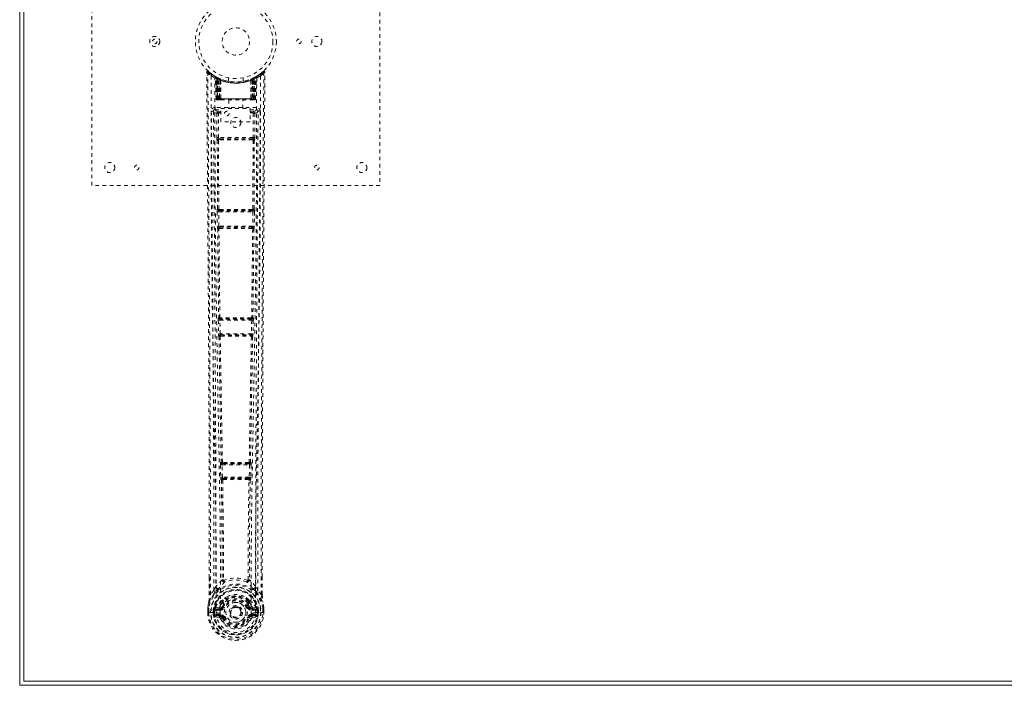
# Model space of a CAD drawing. Header units: inches. Extents: x 2.9 to 62.4, y 7.9 to 43.6.
# Tile 1 of 4: x 2.9 to 30.2, y 7.9 to 26.3. Entities that reach past the tile are written whole.
import ezdxf

# ---------------------------------------------------------------- set-up
doc = ezdxf.new("R2010")
doc.units = ezdxf.units.IN
doc.header["$MEASUREMENT"] = 0
doc.linetypes.add('SLD-Dashed', pattern=[0.075, 0.05, -0.025])
doc.linetypes.add('SLD-Solid', pattern=[0])

msp = doc.modelspace()

# ---------------------------------------------------------------- linework, layer by layer
at = {"color": 7, "linetype": 'SLD-Solid', "lineweight": 15}
for p, q in [((2.854, 7.865), (2.854, 43.615)), ((2.972, 43.497), (2.972, 7.983)), ((2.972, 7.983), (2.972, 43.497)), ((2.972, 7.983), (62.236, 7.983)), ((62.236, 7.983), (2.972, 7.983)), ((62.354, 7.865), (2.854, 7.865))]:
    msp.add_line(p, q, dxfattribs=at)
at = {"color": 7, "linetype": 'SLD-Dashed', "lineweight": 0}
for p, q in [((4.854, 21.74), (4.854, 29.74)), ((12.854, 29.74), (12.854, 21.74)), ((9.61, 24.904), (9.509, 24.823)), ((9.661, 24.882), (9.631, 24.882)), ((8.285, 24.767), (8.271, 24.775)), ((8.291, 24.762), (8.277, 24.77)), ((8.3, 24.742), (8.286, 24.75)), ((8.307, 24.144), (8.286, 24.75)), ((8.32, 24.144), (8.3, 24.742)), ((8.37, 24.722), (8.303, 24.756)), ((8.386, 24.696), (8.318, 24.731)), ((8.339, 24.144), (8.318, 24.731)), ((8.319, 24.734), (8.339, 24.14)), ((8.345, 24.701), (8.358, 24.727)), ((8.345, 24.701), (8.346, 24.144)), ((8.346, 24.144), (8.347, 24.7)), ((8.347, 24.7), (8.36, 24.726)), ((8.359, 24.695), (8.371, 24.721)), ((8.359, 24.144), (8.359, 24.695)), ((8.371, 24.721), (8.37, 24.722)), ((8.378, 24.144), (8.378, 24.686)), ((8.386, 24.696), (8.388, 24.695)), ((8.406, 24.144), (8.386, 24.696)), ((8.388, 24.695), (8.407, 24.144)), ((8.391, 24.712), (8.39, 24.712)), ((8.433, 24.666), (8.43, 24.668)), ((8.435, 24.144), (8.43, 24.668)), ((8.436, 24.693), (8.432, 24.694)), ((8.433, 24.666), (8.437, 24.144)), ((8.654, 24.729), (8.654, 24.632)), ((9.054, 24.632), (9.054, 24.729)), ((9.27, 24.144), (9.275, 24.666)), ((9.276, 24.694), (9.271, 24.693)), ((9.278, 24.668), (9.273, 24.144)), ((9.278, 24.668), (9.275, 24.666)), ((9.3, 24.144), (9.319, 24.695)), ((9.321, 24.696), (9.302, 24.144)), ((9.318, 24.712), (9.316, 24.712)), ((9.319, 24.695), (9.321, 24.696)), ((9.389, 24.731), (9.321, 24.696)), ((9.33, 24.686), (9.329, 24.144)), ((9.334, 24.72), (9.336, 24.721)), ((9.338, 24.722), (9.336, 24.721)), ((9.404, 24.756), (9.338, 24.722)), ((9.347, 24.726), (9.36, 24.7)), ((9.348, 24.144), (9.348, 24.695)), ((9.349, 24.727), (9.362, 24.701)), ((9.36, 24.7), (9.361, 24.144)), ((9.362, 24.144), (9.362, 24.701)), ((9.366, 24.14), (9.389, 24.734)), ((9.369, 24.144), (9.389, 24.731)), ((9.387, 24.144), (9.408, 24.742)), ((9.5, 24.816), (9.397, 24.753)), ((9.4, 24.144), (9.422, 24.75)), ((9.422, 24.75), (9.408, 24.742)), ((9.436, 24.775), (9.423, 24.767)), ((8.307, 24.144), (8.32, 24.144)), ((8.334, 24.116), (8.338, 24.115)), ((8.339, 24.144), (8.406, 24.144)), ((8.339, 24.115), (8.339, 24.115)), ((9.361, 24.144), (8.346, 24.144)), ((8.35, 24.115), (8.36, 24.115)), ((8.359, 24.144), (9.348, 24.144)), ((8.369, 24.115), (8.423, 24.115)), ((8.378, 24.144), (8.378, 24.144)), ((9.329, 24.144), (8.378, 24.144)), ((8.407, 24.144), (8.406, 24.144)), ((8.435, 24.144), (8.437, 24.144)), ((8.437, 24.144), (9.27, 24.144)), ((8.437, 24.115), (8.444, 24.115)), ((8.444, 24.115), (9.263, 24.115)), ((8.659, 24.115), (8.659, 23.882)), ((9.049, 23.882), (9.049, 24.115)), ((9.263, 24.115), (9.271, 24.115)), ((9.27, 24.144), (9.273, 24.144)), ((9.284, 24.115), (9.339, 24.115)), ((9.302, 24.144), (9.3, 24.144)), ((9.302, 24.144), (9.369, 24.144)), ((9.347, 24.117), (9.348, 24.144)), ((9.347, 24.115), (9.357, 24.115)), ((9.387, 24.144), (9.4, 24.144)), ((8.235, 23.808), (8.235, 23.798)), ((8.235, 23.798), (8.235, 23.797)), ((8.279, 23.906), (8.279, 23.846)), ((9.428, 23.906), (8.279, 23.906)), ((8.279, 23.846), (8.439, 23.846)), ((8.387, 23.758), (8.387, 23.788)), ((8.439, 23.788), (8.387, 23.788)), ((8.439, 23.51), (8.439, 23.882)), ((8.439, 23.882), (9.251, 23.882)), ((9.251, 23.882), (9.251, 23.51)), ((9.251, 23.846), (9.428, 23.846)), ((9.321, 23.788), (9.251, 23.788)), ((9.321, 23.758), (9.321, 23.788)), ((9.428, 23.846), (9.428, 23.906)), ((9.473, 23.798), (9.472, 23.808)), ((9.473, 23.797), (9.473, 23.798)), ((8.327, 23.743), (8.371, 23.744)), ((8.327, 23.743), (8.33, 23.069)), ((8.374, 23.07), (8.371, 23.744)), ((8.439, 23.758), (8.387, 23.758)), ((9.251, 23.51), (8.439, 23.51)), ((9.321, 23.758), (9.251, 23.758)), ((9.336, 23.744), (9.333, 23.07)), ((9.381, 23.743), (9.378, 23.069)), ((8.338, 22.995), (8.339, 22.994)), ((8.339, 22.994), (8.348, 21.089)), ((8.381, 21.088), (8.372, 22.993)), ((9.333, 23.07), (8.374, 23.07)), ((8.383, 23.039), (8.382, 23.04)), ((9.325, 23.04), (8.382, 23.04)), ((9.325, 23.04), (9.324, 23.039)), ((9.335, 22.993), (9.326, 21.088)), ((9.368, 22.994), (9.359, 21.089)), ((9.368, 22.994), (9.369, 22.995)), ((12.854, 21.74), (4.854, 21.74)), ((8.348, 21.089), (8.343, 21.087)), ((8.398, 21.074), (8.398, 21.074)), ((9.31, 21.074), (9.31, 21.074)), ((9.364, 21.087), (9.359, 21.089)), ((8.336, 21.012), (8.341, 20.613)), ((8.381, 21.012), (8.336, 21.012)), ((8.381, 21.012), (9.326, 21.012)), ((8.386, 20.614), (8.381, 21.012)), ((8.388, 21.042), (8.393, 21.045)), ((9.319, 21.042), (8.388, 21.042)), ((9.315, 21.045), (9.319, 21.042)), ((9.326, 21.012), (9.321, 20.614)), ((9.371, 21.012), (9.326, 21.012)), ((9.371, 21.012), (9.366, 20.613)), ((8.341, 20.613), (8.342, 20.585)), ((8.35, 20.538), (8.352, 20.537)), ((9.321, 20.614), (8.386, 20.614)), ((8.397, 20.583), (8.395, 20.584)), ((8.395, 20.584), (9.313, 20.584)), ((9.313, 20.584), (9.311, 20.583)), ((9.355, 20.537), (9.357, 20.538)), ((9.366, 20.613), (9.365, 20.585)), ((8.379, 18.08), (8.373, 18.077)), ((8.429, 18.065), (8.429, 18.065)), ((9.278, 18.065), (9.278, 18.065)), ((9.334, 18.077), (9.328, 18.08)), ((8.367, 18.003), (8.375, 17.621)), ((8.412, 18.004), (9.296, 18.004)), ((8.42, 17.622), (8.412, 18.004)), ((8.418, 18.033), (8.424, 18.036)), ((9.29, 18.033), (8.418, 18.033)), ((9.283, 18.036), (9.29, 18.033)), ((9.296, 18.004), (9.288, 17.622)), ((9.34, 18.003), (9.332, 17.621)), ((8.375, 17.621), (8.376, 17.594)), ((8.385, 17.547), (8.387, 17.545)), ((9.288, 17.622), (8.42, 17.622)), ((8.432, 17.591), (8.429, 17.592)), ((8.429, 17.592), (9.278, 17.592)), ((9.278, 17.592), (9.275, 17.591)), ((9.32, 17.545), (9.323, 17.547)), ((9.332, 17.621), (9.331, 17.594)), ((8.426, 13.983), (8.437, 13.641)), ((8.446, 14.062), (8.434, 14.058)), ((8.471, 13.984), (9.237, 13.984)), ((8.481, 13.642), (8.471, 13.984)), ((8.479, 14.014), (8.491, 14.018)), ((9.229, 14.014), (8.479, 14.014)), ((9.217, 14.018), (9.229, 14.014)), ((9.237, 13.984), (9.226, 13.642)), ((9.261, 14.062), (9.273, 14.058)), ((9.281, 13.983), (9.271, 13.641)), ((8.437, 13.641), (8.438, 13.613)), ((8.45, 13.566), (8.454, 13.564)), ((9.226, 13.642), (8.481, 13.642)), ((8.498, 13.611), (8.495, 13.612)), ((8.495, 13.612), (9.213, 13.612)), ((9.213, 13.612), (9.209, 13.611)), ((9.253, 13.564), (9.257, 13.566)), ((9.271, 13.641), (9.269, 13.613)), ((8.117, 10.384), (8.117, 10.85)), ((8.475, 10.789), (8.475, 10.789)), ((8.512, 10.792), (8.512, 10.791)), ((9.195, 10.791), (9.195, 10.792)), ((9.233, 10.789), (9.233, 10.789)), ((9.59, 10.384), (9.59, 10.875)), ((8.243, 10.5), (8.147, 10.385)), ((8.303, 10.612), (8.243, 10.5)), ((9.464, 10.5), (9.405, 10.612)), ((9.56, 10.385), (9.464, 10.5)), ((8.476, 10.194), (8.476, 10.165)), ((8.482, 10.22), (8.493, 10.238)), ((8.499, 10.19), (8.499, 10.16)), ((9.208, 10.16), (9.208, 10.19)), ((9.214, 10.238), (9.226, 10.22)), ((9.232, 10.194), (9.232, 10.165)), ((8.074, 9.886), (8.075, 10.003)), ((8.075, 10.003), (8.074, 9.885)), ((8.074, 9.886), (8.078, 9.886)), ((8.075, 10.007), (8.075, 10.003)), ((8.078, 9.886), (8.131, 9.886)), ((8.104, 10.003), (8.104, 9.886)), ((8.131, 9.886), (8.154, 9.886)), ((8.154, 9.886), (8.157, 9.886)), ((8.157, 9.886), (8.305, 9.886)), ((8.225, 9.886), (8.226, 9.958)), ((8.226, 9.96), (8.255, 9.958)), ((8.226, 9.958), (8.226, 9.96)), ((8.255, 9.958), (8.261, 9.978)), ((8.255, 9.957), (8.255, 9.886)), ((8.26, 9.886), (8.255, 9.886)), ((8.256, 9.958), (8.259, 9.984)), ((8.261, 9.963), (8.26, 9.886)), ((8.261, 9.978), (8.261, 9.963)), ((8.27, 10.004), (8.267, 10.001)), ((8.27, 10.004), (8.28, 10.015)), ((8.396, 10.036), (8.28, 10.015)), ((8.28, 10.015), (8.28, 10.015)), ((8.28, 10.015), (8.28, 10.015)), ((8.296, 9.982), (8.425, 10.007)), ((8.296, 9.982), (8.296, 9.952)), ((8.425, 9.982), (8.296, 9.982)), ((8.425, 9.952), (8.296, 9.952)), ((8.425, 10.007), (8.425, 9.982)), ((8.425, 9.952), (8.425, 9.982)), ((8.48, 10.048), (8.507, 10.037)), ((8.697, 9.891), (8.698, 9.906)), ((8.697, 9.882), (8.697, 9.891)), ((9.2, 10.037), (9.227, 10.048)), ((9.282, 10.007), (9.412, 9.982)), ((9.282, 10.007), (9.282, 9.982)), ((9.412, 9.982), (9.282, 9.982)), ((9.282, 9.952), (9.282, 9.982)), ((9.412, 9.952), (9.282, 9.952)), ((9.428, 10.015), (9.312, 10.036)), ((9.402, 9.886), (9.55, 9.886)), ((9.412, 9.952), (9.412, 9.982)), ((9.428, 10.015), (9.438, 10.004)), ((9.44, 10.001), (9.438, 10.004)), ((9.446, 9.978), (9.447, 9.963)), ((9.452, 9.958), (9.446, 9.978)), ((9.447, 9.963), (9.447, 9.886)), ((9.447, 9.886), (9.453, 9.886)), ((9.452, 9.958), (9.482, 9.96)), ((9.453, 9.886), (9.452, 9.957)), ((9.482, 9.96), (9.482, 9.959)), ((9.482, 9.959), (9.482, 9.886)), ((9.55, 9.886), (9.553, 9.886)), ((9.553, 9.886), (9.576, 9.886)), ((9.576, 9.886), (9.629, 9.886)), ((9.604, 9.886), (9.603, 10.003)), ((9.629, 9.886), (9.633, 9.886)), ((9.633, 10.003), (9.632, 10.007)), ((9.633, 9.886), (9.633, 10.003)), ((9.633, 9.885), (9.633, 10.003)), ((8.278, 9.764), (8.397, 9.74)), ((8.308, 9.83), (8.308, 9.8)), ((8.308, 9.83), (8.425, 9.83)), ((8.425, 9.78), (8.308, 9.8)), ((8.308, 9.8), (8.425, 9.8)), ((8.425, 9.83), (8.425, 9.8)), ((8.425, 9.78), (8.425, 9.8)), ((8.507, 9.745), (8.485, 9.736)), ((9.223, 9.736), (9.2, 9.745)), ((9.223, 9.736), (9.277, 9.713)), ((9.282, 9.83), (9.282, 9.8)), ((9.282, 9.83), (9.399, 9.83)), ((9.399, 9.8), (9.282, 9.78)), ((9.282, 9.78), (9.282, 9.8)), ((9.282, 9.8), (9.399, 9.8)), ((9.31, 9.74), (9.429, 9.764)), ((9.399, 9.8), (9.399, 9.83))]:
    msp.add_line(p, q, dxfattribs=at)
at = {"color": 7, "linetype": 'SLD-Dashed', "lineweight": 0, "flags": 128}
for points in [[(8.095, 24.902), (8.088, 24.906), (8.08, 24.908), (8.072, 24.909), (8.064, 24.907), (8.057, 24.904), (8.052, 24.898), (8.048, 24.892), (8.047, 24.884)], [(8.117, 10.85), (8.117, 14.008), (8.098, 17.632), (8.073, 21.257), (8.047, 24.882)], [(8.047, 24.882), (8.047, 24.881), (8.049, 24.882), (8.055, 24.882), (8.065, 24.882), (8.071, 24.882), (8.077, 24.882)], [(8.147, 10.385), (8.149, 11.235), (8.15, 12.124), (8.149, 13.053), (8.146, 14.019), (8.143, 14.81), (8.141, 15.44), (8.137, 16.114), (8.133, 16.831), (8.132, 17.028), (8.13, 17.227), (8.129, 17.43), (8.128, 17.634), (8.127, 17.752), (8.125, 18.001), (8.124, 18.273), (8.121, 18.707), (8.117, 19.189), (8.114, 19.719), (8.11, 20.296), (8.107, 20.684), (8.104, 21.09), (8.101, 21.537), (8.097, 21.98), (8.094, 22.396), (8.091, 22.886), (8.088, 23.331), (8.085, 23.731), (8.082, 24.087), (8.08, 24.397), (8.078, 24.662), (8.077, 24.882)], [(9.56, 10.385), (9.558, 11.079), (9.557, 11.807), (9.558, 12.568), (9.559, 13.363), (9.561, 14.147), (9.564, 14.816), (9.567, 15.449), (9.57, 16.123), (9.574, 16.837), (9.576, 17.032), (9.577, 17.23), (9.578, 17.431), (9.579, 17.634), (9.58, 17.75), (9.582, 17.995), (9.584, 18.265), (9.587, 18.696), (9.59, 19.177), (9.594, 19.708), (9.598, 20.288), (9.601, 20.678), (9.603, 21.088), (9.606, 21.494), (9.609, 21.876), (9.612, 22.243), (9.616, 22.863), (9.62, 23.437), (9.624, 23.965), (9.628, 24.447), (9.631, 24.882)], [(9.59, 10.875), (9.591, 14.008), (9.609, 17.632), (9.635, 21.257), (9.661, 24.882)], [(8.166, 24.788), (8.167, 22.693), (8.178, 20.598), (8.2, 18.505), (8.233, 16.415), (8.256, 15.103), (8.28, 13.794), (8.3, 12.487), (8.31, 11.184), (8.306, 9.886)], [(8.423, 9.862), (8.428, 11.335), (8.414, 12.814), (8.388, 14.297), (8.359, 15.784), (8.332, 17.272), (8.304, 19.135), (8.285, 21), (8.275, 22.866), (8.274, 24.732)], [(8.308, 24.753), (8.301, 24.754), (8.296, 24.75), (8.291, 24.745)], [(8.357, 24.725), (8.35, 24.731), (8.342, 24.735)], [(8.432, 24.694), (8.433, 24.693), (8.434, 24.692), (8.434, 24.689), (8.434, 24.686), (8.433, 24.682), (8.432, 24.677), (8.431, 24.673), (8.43, 24.668)], [(9.092, 24.639), (9.07, 24.633), (9.068, 24.633)], [(9.276, 24.694), (9.275, 24.694), (9.274, 24.692), (9.274, 24.689), (9.274, 24.686), (9.274, 24.682), (9.275, 24.677), (9.276, 24.673), (9.278, 24.668)], [(9.433, 24.732), (9.432, 22.866), (9.422, 21), (9.404, 19.135), (9.376, 17.272), (9.348, 15.784), (9.319, 14.297), (9.294, 12.814), (9.279, 11.335), (9.284, 9.862)], [(9.366, 24.735), (9.357, 24.731), (9.35, 24.725)], [(9.542, 24.788), (9.54, 22.693), (9.529, 20.598), (9.507, 18.505), (9.475, 16.415), (9.451, 15.103), (9.427, 13.794), (9.408, 12.487), (9.397, 11.184), (9.402, 9.886)], [(8.346, 24.144), (8.331, 24.144), (8.318, 24.144), (8.31, 24.144), (8.307, 24.144)], [(8.32, 24.144), (8.324, 24.144), (8.332, 24.144), (8.345, 24.144), (8.359, 24.144)], [(8.378, 24.144), (8.37, 24.144), (8.362, 24.144), (8.355, 24.144), (8.349, 24.144), (8.344, 24.144), (8.341, 24.144), (8.339, 24.144), (8.339, 24.144)], [(8.407, 24.144), (8.41, 24.144), (8.416, 24.144), (8.424, 24.144), (8.435, 24.144)], [(8.444, 24.115), (8.442, 24.116), (8.44, 24.117), (8.439, 24.12), (8.437, 24.123), (8.436, 24.128), (8.435, 24.133), (8.435, 24.138), (8.435, 24.144)], [(9.273, 24.144), (9.272, 24.138), (9.272, 24.133), (9.271, 24.128), (9.27, 24.123), (9.268, 24.12), (9.267, 24.117), (9.265, 24.116), (9.263, 24.115)], [(9.273, 24.144), (9.283, 24.144), (9.291, 24.144), (9.297, 24.144), (9.3, 24.144)], [(9.369, 24.144), (9.368, 24.144), (9.366, 24.144), (9.363, 24.144), (9.358, 24.144), (9.352, 24.144), (9.345, 24.144), (9.337, 24.144), (9.329, 24.144)], [(9.348, 24.144), (9.362, 24.144), (9.375, 24.144), (9.383, 24.144), (9.387, 24.144)], [(9.4, 24.144), (9.398, 24.144), (9.389, 24.144), (9.376, 24.144), (9.361, 24.144)], [(9.367, 24.136), (9.368, 24.138), (9.369, 24.144)], [(8.174, 23.8), (8.179, 23.172), (8.183, 22.51), (8.185, 22.241), (8.187, 22.034), (8.188, 21.842), (8.19, 21.62), (8.192, 21.361), (8.194, 21.07), (8.196, 20.747), (8.199, 20.397), (8.201, 20.072), (8.203, 19.772), (8.205, 19.498), (8.21, 18.927), (8.214, 18.271), (8.219, 17.614), (8.223, 16.995), (8.227, 16.315), (8.234, 15.164), (8.239, 13.999), (8.243, 12.818), (8.244, 11.656), (8.243, 10.5)], [(8.234, 23.8), (8.257, 23.772), (8.327, 23.743)], [(8.234, 23.8), (8.258, 20.503), (8.281, 17.205), (8.299, 13.908), (8.303, 10.612)], [(8.371, 23.789), (8.302, 23.817), (8.279, 23.846)], [(8.371, 23.789), (8.36, 23.787), (8.351, 23.782), (8.345, 23.776), (8.343, 23.768), (8.345, 23.759), (8.351, 23.752), (8.36, 23.747), (8.371, 23.744)], [(9.428, 23.846), (9.405, 23.817), (9.336, 23.789)], [(9.336, 23.744), (9.347, 23.747), (9.356, 23.752), (9.362, 23.759), (9.364, 23.768), (9.362, 23.776), (9.356, 23.782), (9.347, 23.787), (9.336, 23.789)], [(9.381, 23.743), (9.45, 23.772), (9.471, 23.797)], [(9.405, 10.612), (9.408, 13.908), (9.426, 17.205), (9.449, 20.503), (9.473, 23.8)], [(9.464, 10.5), (9.463, 11.728), (9.465, 12.959), (9.469, 14.203), (9.475, 15.463), (9.482, 16.677), (9.49, 17.891), (9.492, 18.064), (9.493, 18.241), (9.494, 18.424), (9.495, 18.611), (9.497, 18.803), (9.498, 18.929), (9.499, 19.144), (9.501, 19.386), (9.503, 19.656), (9.505, 19.975), (9.508, 20.326), (9.511, 20.708), (9.513, 21.066), (9.516, 21.384), (9.518, 21.647), (9.519, 21.876), (9.521, 22.071), (9.521, 22.161), (9.522, 22.295), (9.523, 22.428), (9.524, 22.56), (9.525, 22.691), (9.529, 23.258), (9.533, 23.8)], [(9.381, 23.743), (9.379, 23.743), (9.376, 23.743), (9.371, 23.743), (9.366, 23.743), (9.359, 23.743), (9.352, 23.743), (9.344, 23.744), (9.336, 23.744)], [(8.374, 23.07), (8.366, 23.07), (8.358, 23.07), (8.351, 23.07), (8.344, 23.07), (8.339, 23.069), (8.334, 23.069), (8.331, 23.069), (8.33, 23.069)], [(8.383, 23.039), (8.373, 23.038), (8.365, 23.034), (8.358, 23.028), (8.355, 23.021), (8.354, 23.013), (8.358, 23.005), (8.364, 22.998), (8.372, 22.993)], [(9.318, 23.008), (9.088, 23.008), (8.854, 23.008), (8.62, 23.008), (8.39, 23.008)], [(9.31, 23.039), (9.199, 23.039), (9.086, 23.039), (8.973, 23.039), (8.86, 23.039), (8.733, 23.039), (8.606, 23.039), (8.497, 23.039), (8.397, 23.039)], [(9.335, 22.993), (9.344, 22.998), (9.35, 23.005), (9.353, 23.013), (9.353, 23.021), (9.349, 23.028), (9.343, 23.034), (9.334, 23.038), (9.324, 23.039)], [(9.378, 23.069), (9.376, 23.069), (9.373, 23.069), (9.368, 23.069), (9.363, 23.07), (9.356, 23.07), (9.349, 23.07), (9.341, 23.07), (9.333, 23.07)], [(8.381, 21.088), (8.373, 21.083), (8.367, 21.076), (8.364, 21.069), (8.365, 21.062), (8.368, 21.055), (8.374, 21.049), (8.383, 21.046), (8.393, 21.045)], [(9.315, 21.045), (9.324, 21.046), (9.333, 21.049), (9.339, 21.055), (9.343, 21.062), (9.343, 21.069), (9.34, 21.076), (9.334, 21.083), (9.326, 21.088)], [(8.386, 20.614), (8.37, 20.613), (8.356, 20.613), (8.346, 20.613), (8.341, 20.613)], [(8.352, 20.537), (8.364, 19.308), (8.379, 18.08)], [(8.397, 20.583), (8.387, 20.581), (8.378, 20.577), (8.371, 20.571), (8.367, 20.564), (8.367, 20.556), (8.37, 20.548), (8.377, 20.541), (8.385, 20.536)], [(8.413, 18.078), (8.397, 19.307), (8.385, 20.536)], [(9.322, 20.536), (9.31, 19.307), (9.294, 18.078)], [(9.322, 20.536), (9.331, 20.541), (9.337, 20.548), (9.34, 20.556), (9.34, 20.564), (9.336, 20.571), (9.33, 20.577), (9.321, 20.581), (9.311, 20.583)], [(9.366, 20.613), (9.365, 20.613), (9.361, 20.613), (9.357, 20.613), (9.351, 20.613), (9.345, 20.613), (9.337, 20.613), (9.33, 20.613), (9.321, 20.614)], [(9.355, 20.537), (9.343, 19.308), (9.328, 18.08)], [(8.413, 18.078), (8.405, 18.074), (8.399, 18.067), (8.396, 18.06), (8.397, 18.053), (8.4, 18.046), (8.406, 18.041), (8.414, 18.038), (8.424, 18.036)], [(9.283, 18.036), (9.293, 18.038), (9.301, 18.041), (9.307, 18.046), (9.311, 18.053), (9.311, 18.06), (9.308, 18.067), (9.302, 18.074), (9.294, 18.078)], [(8.412, 18.004), (8.403, 18.003), (8.395, 18.003), (8.388, 18.003), (8.381, 18.003), (8.376, 18.003), (8.371, 18.003), (8.368, 18.003), (8.367, 18.003)], [(9.34, 18.003), (9.339, 18.003), (9.336, 18.003), (9.331, 18.003), (9.326, 18.003), (9.319, 18.003), (9.312, 18.003), (9.304, 18.003), (9.296, 18.004)], [(8.42, 17.622), (8.404, 17.622), (8.39, 17.622), (8.379, 17.622), (8.375, 17.621)], [(8.387, 17.545), (8.416, 15.802), (8.446, 14.062)], [(8.432, 17.591), (8.421, 17.59), (8.412, 17.586), (8.406, 17.58), (8.402, 17.572), (8.402, 17.564), (8.406, 17.556), (8.412, 17.549), (8.421, 17.543)], [(8.42, 17.622), (8.421, 17.611), (8.423, 17.602), (8.426, 17.595), (8.429, 17.593), (8.429, 17.592)], [(8.481, 14.058), (8.451, 15.799), (8.421, 17.543)], [(9.286, 17.543), (9.257, 15.799), (9.226, 14.058)], [(9.32, 17.545), (9.291, 15.802), (9.261, 14.062)], [(9.286, 17.543), (9.295, 17.549), (9.302, 17.556), (9.305, 17.564), (9.305, 17.572), (9.302, 17.58), (9.295, 17.586), (9.286, 17.59), (9.275, 17.591)], [(9.332, 17.621), (9.331, 17.621), (9.328, 17.622), (9.323, 17.622), (9.318, 17.622), (9.311, 17.622), (9.304, 17.622), (9.296, 17.622), (9.288, 17.622)], [(8.471, 13.984), (8.463, 13.984), (8.455, 13.984), (8.448, 13.983), (8.441, 13.983), (8.436, 13.983), (8.431, 13.983), (8.428, 13.983), (8.426, 13.983)], [(8.481, 14.058), (8.473, 14.054), (8.468, 14.048), (8.465, 14.041), (8.465, 14.034), (8.468, 14.028), (8.473, 14.023), (8.481, 14.019), (8.491, 14.018)], [(8.479, 14.014), (8.475, 14.011), (8.472, 14.005), (8.471, 14), (8.471, 13.995), (8.471, 13.99), (8.471, 13.984)], [(9.217, 14.018), (9.226, 14.019), (9.234, 14.023), (9.24, 14.028), (9.243, 14.034), (9.243, 14.041), (9.24, 14.048), (9.234, 14.054), (9.226, 14.058)], [(9.237, 13.984), (9.237, 13.99), (9.237, 13.995), (9.236, 14), (9.235, 14.005), (9.232, 14.011), (9.229, 14.014)], [(9.281, 13.983), (9.279, 13.983), (9.276, 13.983), (9.272, 13.983), (9.266, 13.983), (9.26, 13.983), (9.252, 13.984), (9.245, 13.984), (9.237, 13.984)], [(8.481, 13.642), (8.473, 13.642), (8.466, 13.641), (8.458, 13.641), (8.452, 13.641), (8.446, 13.641), (8.442, 13.641), (8.439, 13.641), (8.437, 13.641)], [(8.454, 13.564), (8.471, 12.179), (8.477, 10.797)], [(8.498, 13.611), (8.488, 13.609), (8.479, 13.605), (8.472, 13.598), (8.469, 13.59), (8.469, 13.582), (8.473, 13.573), (8.48, 13.566), (8.489, 13.56)], [(8.481, 13.642), (8.482, 13.636), (8.483, 13.63), (8.486, 13.621), (8.49, 13.615), (8.494, 13.612), (8.494, 13.612), (8.495, 13.612)], [(8.489, 13.56), (8.507, 12.174), (8.512, 10.792)], [(9.195, 10.792), (9.2, 12.174), (9.218, 13.56)], [(9.218, 13.56), (9.227, 13.566), (9.234, 13.573), (9.238, 13.582), (9.238, 13.59), (9.235, 13.598), (9.228, 13.605), (9.219, 13.609), (9.209, 13.611)], [(9.213, 13.612), (9.213, 13.612), (9.213, 13.612), (9.213, 13.612), (9.215, 13.613), (9.217, 13.615), (9.221, 13.621), (9.224, 13.63), (9.225, 13.636), (9.226, 13.642)], [(9.271, 13.641), (9.269, 13.641), (9.265, 13.641), (9.261, 13.641), (9.255, 13.641), (9.249, 13.641), (9.242, 13.641), (9.234, 13.642), (9.226, 13.642)], [(9.253, 13.564), (9.236, 12.179), (9.23, 10.797)], [(8.12, 10.85), (8.12, 10.667), (8.119, 10.384)], [(8.475, 10.789), (8.383, 10.706), (8.303, 10.612)], [(8.475, 10.789), (8.477, 10.778), (8.481, 10.769), (8.488, 10.763), (8.495, 10.76), (8.503, 10.761), (8.511, 10.765), (8.518, 10.772), (8.522, 10.781)], [(8.512, 10.791), (8.513, 10.79), (8.513, 10.788), (8.516, 10.785), (8.522, 10.781)], [(9.185, 10.781), (9.192, 10.785), (9.194, 10.788), (9.195, 10.79), (9.195, 10.791)], [(9.185, 10.781), (9.19, 10.772), (9.196, 10.765), (9.204, 10.761), (9.212, 10.76), (9.22, 10.763), (9.226, 10.769), (9.231, 10.778), (9.233, 10.789)], [(9.405, 10.612), (9.325, 10.706), (9.233, 10.789)], [(9.588, 10.384), (9.587, 10.665), (9.587, 10.876)], [(8.286, 10.46), (8.185, 10.336), (8.105, 10.181)], [(8.396, 10.563), (8.39, 10.556), (8.381, 10.548)], [(9.326, 10.548), (9.317, 10.556), (9.312, 10.563)], [(9.422, 10.46), (9.522, 10.337), (9.602, 10.181)], [(8.105, 10.181), (8.088, 10.104), (8.075, 10.007)], [(8.075, 10.003), (8.088, 10.097), (8.103, 10.171)], [(8.105, 10.181), (8.103, 10.176), (8.103, 10.171)], [(8.147, 10.385), (8.14, 10.385), (8.134, 10.385), (8.128, 10.385), (8.124, 10.385), (8.121, 10.385), (8.118, 10.384), (8.117, 10.384), (8.117, 10.384)], [(8.476, 10.165), (8.448, 10.118), (8.423, 10.059)], [(8.528, 10.147), (8.503, 10.103), (8.48, 10.048)], [(8.622, 10.329), (8.57, 10.301), (8.493, 10.238)], [(9.214, 10.238), (9.138, 10.301), (9.085, 10.329)], [(9.232, 10.165), (9.259, 10.118), (9.284, 10.059)], [(9.59, 10.384), (9.59, 10.384), (9.589, 10.384), (9.587, 10.385), (9.583, 10.385), (9.579, 10.385), (9.573, 10.385), (9.567, 10.385), (9.56, 10.385)], [(9.604, 10.171), (9.604, 10.176), (9.602, 10.181)], [(9.632, 10.007), (9.621, 10.094), (9.602, 10.181)], [(9.633, 10.003), (9.62, 10.097), (9.604, 10.171)], [(8.075, 10.003), (8.074, 10.003), (8.076, 10.003), (8.078, 10.003), (8.082, 10.003), (8.086, 10.003), (8.092, 10.003), (8.098, 10.003), (8.104, 10.003)], [(8.104, 9.886), (8.097, 9.886), (8.091, 9.886), (8.086, 9.886), (8.081, 9.886), (8.077, 9.886), (8.075, 9.886), (8.074, 9.886), (8.074, 9.886)], [(8.075, 10.007), (8.076, 10.007), (8.078, 10.007), (8.081, 10.006), (8.084, 10.006), (8.089, 10.005), (8.094, 10.004), (8.099, 10.004), (8.104, 10.003)], [(8.255, 9.886), (8.251, 9.886), (8.245, 9.886), (8.236, 9.886), (8.225, 9.886)], [(8.255, 9.958), (8.255, 9.958), (8.255, 9.958)], [(8.296, 9.952), (8.277, 9.955), (8.261, 9.963)], [(8.423, 10.059), (8.409, 10.042), (8.396, 10.036)], [(9.284, 9.862), (9.278, 9.783), (9.255, 9.707), (9.215, 9.636), (9.161, 9.575), (9.094, 9.525), (9.019, 9.489), (8.938, 9.467), (8.854, 9.459), (8.769, 9.467), (8.688, 9.489), (8.613, 9.525), (8.547, 9.575), (8.492, 9.636), (8.452, 9.707), (8.429, 9.783), (8.423, 9.862)], [(8.535, 10.025), (8.529, 10.027), (8.524, 10.029), (8.52, 10.031), (8.515, 10.033), (8.512, 10.034), (8.509, 10.036), (8.508, 10.036), (8.507, 10.037)], [(9.173, 10.025), (9.178, 10.027), (9.183, 10.029), (9.188, 10.031), (9.192, 10.033), (9.195, 10.034), (9.198, 10.036), (9.2, 10.036), (9.2, 10.037)], [(9.284, 10.059), (9.298, 10.042), (9.312, 10.036)], [(9.447, 9.963), (9.43, 9.955), (9.412, 9.952)], [(9.452, 9.958), (9.452, 9.958), (9.452, 9.958)], [(9.632, 10.007), (9.631, 10.007), (9.629, 10.007), (9.627, 10.006), (9.623, 10.006), (9.619, 10.005), (9.614, 10.004), (9.608, 10.004), (9.603, 10.003)], [(9.603, 10.003), (9.609, 10.003), (9.615, 10.003), (9.621, 10.003), (9.626, 10.003), (9.629, 10.003), (9.632, 10.003), (9.633, 10.003), (9.633, 10.003)], [(9.633, 9.886), (9.634, 9.886), (9.632, 9.886), (9.63, 9.886), (9.626, 9.886), (9.622, 9.886), (9.616, 9.886), (9.61, 9.886), (9.604, 9.886)], [(8.265, 9.812), (8.285, 9.825), (8.308, 9.83)], [(8.535, 9.757), (8.529, 9.755), (8.524, 9.753), (8.52, 9.751), (8.515, 9.749), (8.512, 9.748), (8.509, 9.746), (8.508, 9.746), (8.507, 9.745)], [(9.173, 9.757), (9.178, 9.755), (9.183, 9.753), (9.188, 9.751), (9.192, 9.749), (9.195, 9.748), (9.198, 9.746), (9.2, 9.746), (9.2, 9.745)], [(9.399, 9.83), (9.422, 9.825), (9.442, 9.812)]]:
    msp.add_lwpolyline(points, dxfattribs=at)
at = {"color": 7, "linetype": 'SLD-Dashed', "lineweight": 0}
for centre, radius in [((8.854, 25.74), 1.125), ((8.854, 25.74), 1.03), ((8.854, 25.74), 0.38), ((6.604, 25.74), 0.141), ((6.604, 25.74), 0.0625), ((10.604, 25.74), 0.0625), ((11.104, 25.74), 0.14), ((8.604, 23.74), 0.0625), ((8.854, 23.49), 0.14), ((5.354, 22.24), 0.14), ((6.104, 22.24), 0.0625), ((11.104, 22.24), 0.0625), ((12.354, 22.24), 0.14), ((8.854, 9.891), 0.7), ((8.854, 9.891), 0.69), ((8.854, 9.891), 0.623), ((8.854, 9.891), 0.32), ((8.854, 9.891), 0.275), ((8.854, 9.891), 0.188), ((8.854, 9.891), 0.156), ((8.854, 9.891), 0.142), ((8.854, 9.891), 0.14), ((8.854, 9.891), 0.138)]:
    msp.add_circle(centre, radius, dxfattribs=at)
for centre, radius, start, end in [((8.077, 24.882), 0.03, 47.8372, 180.4025), ((8.843, 25.767), 1.191, 228.0523, 235.3487), ((6.909, 25.961), 1.59, 317.2671, 318.3475), ((8.854, 25.74), 1.157, 227.8259, 312.172), ((8.844, 25.728), 1.113, 227.9415, 235.3802), ((8.863, 25.728), 1.112, 304.6187, 312.0557), ((8.863, 25.769), 1.193, 304.6575, 311.9407), ((9.631, 24.882), 0.03, 359.5975, 132.1628), ((9.522, 24.804), 0.134, 35.7764, 48.609), ((8.196, 24.788), 0.03, 55.9246, 179.6927), ((8.838, 25.971), 1.36, 240.3924, 245.5387), ((8.854, 25.74), 1.128, 235.3392, 240.4664), ((8.256, 24.749), 0.03, 1.9837, 58.8989), ((8.315, 24.72), 0.043, 114.1882, 162.9886), ((8.854, 25.772), 1.19, 240.8754, 299.1246), ((8.624, 25.341), 0.667, 239.3371, 241.6794), ((8.27, 24.741), 0.0299, 1.9062, 59.6806), ((8.805, 25.655), 1.03, 239.65, 242.7024), ((8.847, 25.379), 0.843, 228.2414, 233.4697), ((8.854, 25.74), 1.127, 240.4663, 299.5337), ((8.828, 25.351), 0.807, 229.0513, 234.4344), ((8.288, 24.73), 0.0299, 1.7999, 60.736), ((8.853, 25.738), 1.126, 240.7634, 245.6963), ((8.295, 24.734), 0.0234, 351.7216, 54.9014), ((8.839, 25.36), 0.817, 230.3558, 235.5776), ((8.854, 25.739), 1.155, 244.0068, 295.9932), ((8.854, 25.739), 1.155, 244.6488, 295.3509), ((8.357, 24.695), 0.0297, 1.4812, 64.466), ((8.358, 24.694), 0.0297, 1.4752, 64.5401), ((8.462, 24.659), 0.0883, 143.2287, 162.0665), ((8.854, 25.739), 1.156, 245.6757, 294.3248), ((8.815, 25.299), 0.74, 234.7581, 238.623), ((8.403, 24.684), 0.0345, 328.9475, 15.1505), ((8.854, 25.703), 1.12, 247.9155, 292.0846), ((9.304, 24.684), 0.0345, 164.8561, 211.046), ((8.892, 25.3), 0.74, 301.3943, 305.2405), ((9.236, 24.654), 0.0994, 18.8602, 35.5684), ((8.853, 25.741), 1.129, 294.3102, 299.2301), ((9.349, 24.694), 0.0297, 115.4599, 178.5248), ((9.351, 24.695), 0.0297, 115.5343, 178.522), ((8.868, 25.359), 0.816, 304.4219, 309.645), ((9.299, 24.683), 0.0503, 13.5569, 46.9757), ((8.88, 25.349), 0.805, 305.5567, 310.9564), ((8.859, 25.379), 0.844, 306.5334, 311.7555), ((9.419, 24.73), 0.0299, 119.264, 178.2001), ((9.417, 24.732), 0.0278, 118.0294, 181.5807), ((8.853, 25.742), 1.13, 298.6696, 300.3023), ((9.438, 24.741), 0.0299, 120.3194, 178.0938), ((8.854, 25.74), 1.128, 299.5339, 304.6605), ((9.392, 24.72), 0.043, 17.0219, 65.8025), ((9.436, 24.754), 0.0187, 140.8735, 203.0698), ((9.451, 24.749), 0.03, 121.1011, 178.0163), ((8.87, 25.971), 1.361, 294.4614, 299.607), ((9.512, 24.788), 0.03, 0.321, 124.0493), ((8.337, 24.145), 0.03, 181.9934, 269.996), ((8.338, 24.145), 0.0305, 182.3452, 249.595), ((8.35, 24.145), 0.03, 181.9838, 246.4957), ((8.351, 24.146), 0.0314, 237.5206, 270.7091), ((8.369, 24.145), 0.03, 181.9319, 269.9363), ((8.383, 24.163), 0.0478, 202.9967, 265.2688), ((8.381, 23.927), 0.193, 100.374, 102.7162), ((8.373, 24.04), 0.0775, 99.4501, 105.0476), ((8.963, 24.137), 0.604, 179.3822, 181.9529), ((10.052, 24.14), 1.674, 179.8714, 180.8623), ((8.435, 24.145), 0.0299, 181.7968, 269.8125), ((8.437, 24.145), 0.0299, 181.7968, 269.8125), ((8.472, 24.137), 0.0354, 169.2761, 219.2328), ((9.235, 24.137), 0.0354, 320.7672, 10.7239), ((9.27, 24.145), 0.0299, 270.1875, 358.2032), ((9.272, 24.145), 0.0299, 270.1875, 358.2055), ((8.85, 24.137), 0.48, 357.3699, 0.8285), ((9.333, 24.154), 0.0394, 264.2339, 324.8095), ((9.339, 24.145), 0.03, 270.0637, 358.0681), ((9.334, 24.034), 0.0832, 75.4862, 80.9153), ((9.356, 24.147), 0.0317, 269.3221, 299.9578), ((9.318, 24.213), 0.105, 294.0069, 319.1318), ((9.357, 24.145), 0.03, 293.8915, 358.0159), ((9.37, 24.145), 0.03, 270.004, 358.0066), ((8.279, 23.801), 0.105, 90.0118, 180.4135), ((8.224, 18.889), 4.911, 89.8783, 90.5783), ((8.278, 23.803), 0.0425, 88.241, 173.9186), ((8.372, 23.743), 0.0451, 90.4271, 180.0613), ((8.385, 23.962), 0.174, 265.5855, 270.6358), ((9.323, 23.942), 0.154, 269.0377, 274.741), ((9.336, 23.743), 0.0451, 359.8939, 89.5738), ((9.428, 23.801), 0.105, 359.5862, 89.9885), ((9.429, 23.803), 0.0425, 6.0824, 91.758), ((9.483, 18.888), 4.913, 89.4218, 90.1216), ((8.388, 23.742), 0.0164, 93.5298, 173.2571), ((9.319, 23.741), 0.0168, 7.7577, 85.4554), ((8.518, 23.053), 0.189, 175.002, 198.0096), ((8.383, 22.995), 0.0451, 91.359, 180.0697), ((8.384, 22.994), 0.0451, 91.3622, 180.069), ((8.366, 23.361), 0.368, 265.8043, 270.9176), ((8.392, 22.987), 0.0214, 97.2247, 161.991), ((8.415, 23.064), 0.0412, 172.7477, 216.8027), ((8.394, 23.111), 0.0722, 261.2552, 271.9807), ((8.43, 23.015), 0.0405, 143.8451, 189.7673), ((9.313, 23.104), 0.0658, 267.4865, 279.2668), ((9.278, 23.015), 0.0404, 350.2233, 36.1757), ((9.316, 22.988), 0.0202, 15.8516, 84.9875), ((9.323, 22.994), 0.0451, 359.929, 88.6398), ((9.296, 23.063), 0.037, 320.5794, 9.8702), ((9.324, 22.995), 0.0451, 359.9302, 88.6411), ((9.341, 23.371), 0.378, 269.1512, 274.1274), ((9.19, 23.053), 0.189, 341.9917, 4.9967), ((8.535, 21.032), 0.2, 163.9421, 185.6718), ((8.388, 21.087), 0.0451, 180.8809, 269.4913), ((8.374, 21.347), 0.26, 264.1353, 271.4321), ((8.393, 21.09), 0.0451, 180.8839, 269.4725), ((8.399, 21.094), 0.0194, 197.4363, 264.4673), ((8.435, 21.069), 0.0382, 171.7107, 217.5717), ((8.854, -13.911), 34.988, 89.2532, 90.7468), ((9.272, 21.069), 0.0382, 322.4283, 8.2893), ((9.307, 21.094), 0.0201, 276.8472, 341.2492), ((9.314, 21.09), 0.0451, 270.5274, 359.1161), ((9.319, 21.087), 0.0451, 270.5087, 359.1191), ((9.333, 21.347), 0.26, 268.5695, 275.8613), ((9.172, 21.032), 0.199, 354.3275, 16.0586), ((8.417, 21.02), 0.0366, 142.4407, 192.0364), ((8.403, 20.983), 0.0625, 88.4801, 99.9289), ((8.854, -12.369), 33.417, 89.2309, 90.7691), ((9.304, 20.98), 0.0658, 80.3589, 91.2322), ((9.29, 21.02), 0.0366, 347.9621, 37.5608), ((8.453, 20.579), 0.111, 176.9561, 201.7354), ((8.395, 20.539), 0.0451, 90.5263, 180.4798), ((8.397, 20.537), 0.0451, 90.5349, 180.484), ((8.378, 20.764), 0.228, 263.4296, 271.7531), ((8.405, 20.529), 0.0213, 96.6844, 162.274), ((8.424, 20.608), 0.0382, 171.9702, 220.1932), ((8.409, 20.654), 0.0727, 260.4443, 271.2297), ((8.444, 20.557), 0.0421, 144.1796, 189.0988), ((8.854, 54.763), 34.215, 269.2453, 270.7548), ((8.854, 54.156), 33.577, 269.2436, 270.7564), ((9.299, 20.651), 0.069, 268.4821, 279.8439), ((9.263, 20.557), 0.0421, 350.8983, 35.8233), ((9.302, 20.53), 0.0205, 16.4215, 84.6205), ((9.31, 20.537), 0.0451, 359.516, 89.4651), ((9.284, 20.608), 0.0382, 319.8072, 8.0294), ((9.312, 20.539), 0.0451, 359.5204, 89.4736), ((9.329, 20.764), 0.228, 268.2469, 276.5703), ((9.254, 20.579), 0.111, 338.2645, 3.0446), ((8.562, 18.024), 0.197, 164.2596, 186.2802), ((8.418, 18.079), 0.0451, 181.4355, 269.4889), ((8.425, 18.082), 0.0451, 181.4598, 269.4642), ((8.406, 18.241), 0.163, 260.6388, 272.5627), ((8.431, 18.084), 0.0188, 197.2586, 264.6649), ((8.854, -17.205), 35.273, 89.3109, 90.6891), ((8.468, 18.06), 0.0389, 172.2625, 215.7987), ((9.239, 18.06), 0.0389, 324.1998, 7.7351), ((9.276, 18.085), 0.0194, 276.5985, 341.4633), ((9.283, 18.082), 0.0451, 270.5358, 358.5402), ((9.289, 18.079), 0.0451, 270.5111, 358.5645), ((9.301, 18.241), 0.163, 267.4373, 279.3612), ((9.145, 18.024), 0.197, 353.7191, 15.741), ((8.446, 18.012), 0.0358, 143.031, 193.6669), ((8.435, 17.974), 0.0632, 88.4993, 99.6743), ((8.854, -15.365), 33.405, 89.2843, 90.7157), ((9.272, 17.971), 0.0665, 80.6046, 91.2241), ((9.261, 18.012), 0.0358, 346.3263, 36.9759), ((8.484, 17.589), 0.108, 177.4415, 203.066), ((8.43, 17.547), 0.0451, 90.5602, 181.051), ((8.432, 17.546), 0.0451, 90.5724, 181.0584), ((8.414, 17.693), 0.15, 259.8307, 272.8708), ((8.442, 17.537), 0.0215, 96.4362, 163.0035), ((8.445, 17.671), 0.0804, 260.8823, 271.0725), ((8.485, 17.565), 0.046, 147.0885, 188.8847), ((8.854, 51.569), 34.013, 269.302, 270.698), ((8.854, 51.258), 33.67, 269.3065, 270.6935), ((9.262, 17.678), 0.088, 269.3704, 278.6768), ((9.223, 17.565), 0.046, 351.1077, 32.919), ((9.266, 17.538), 0.0208, 15.729, 84.8203), ((9.275, 17.546), 0.0451, 358.9392, 89.43), ((9.25, 17.618), 0.0377, 317.3751, 6.7521), ((9.277, 17.547), 0.0451, 358.9497, 89.4391), ((9.294, 17.693), 0.15, 267.1292, 280.1693), ((9.223, 17.589), 0.108, 336.934, 2.5594), ((8.577, 14.005), 0.152, 159.6091, 188.2546), ((8.479, 14.059), 0.0451, 182.0027, 269.2554), ((8.475, 14.169), 0.111, 255.0649, 273.469), ((8.491, 14.063), 0.0451, 182.093, 269.2248), ((8.499, 14.064), 0.018, 197.5682, 264.6462), ((8.501, 13.95), 0.0694, 88.7753, 98.8598), ((8.854, -21.682), 35.73, 89.4279, 90.572), ((8.538, 14.041), 0.0416, 173.3345, 211.5866), ((8.854, -19.316), 33.337, 89.3969, 90.603), ((9.169, 14.041), 0.0416, 328.419, 6.6556), ((9.206, 13.95), 0.0695, 81.1452, 91.2281), ((9.208, 14.064), 0.0187, 276.6464, 341.1265), ((9.216, 14.063), 0.0451, 270.7761, 357.9046), ((9.233, 14.169), 0.111, 266.5284, 284.9377), ((9.228, 14.059), 0.0451, 270.7446, 357.9973), ((9.13, 14.005), 0.152, 351.7482, 20.388), ((8.523, 13.609), 0.0844, 177.2648, 210.5915), ((8.495, 13.567), 0.0451, 90.8698, 181.6249), ((8.499, 13.566), 0.0451, 90.8836, 181.6573), ((8.483, 13.666), 0.106, 254.1486, 273.5792), ((8.511, 13.554), 0.0225, 96.33, 162.7996), ((8.513, 13.718), 0.108, 262.103, 270.4819), ((8.564, 13.584), 0.0557, 152.5887, 188.1357), ((8.854, 47.214), 33.64, 269.4122, 270.5878), ((8.854, 47.362), 33.755, 269.4238, 270.5762), ((9.195, 13.708), 0.0987, 269.1349, 278.2872), ((9.144, 13.584), 0.0557, 351.8642, 27.4088), ((9.197, 13.554), 0.0218, 15.9634, 84.9585), ((9.208, 13.566), 0.0451, 358.3446, 89.1152), ((9.212, 13.567), 0.0451, 358.3751, 89.1302), ((9.224, 13.666), 0.106, 266.4216, 285.8502), ((9.184, 13.609), 0.0844, 329.4118, 2.7329), ((8.854, 9.891), 0.787, 8.4818, 171.5182), ((9.12, 10.055), 0.885, 129.8459, 144.9798), ((8.463, 10.796), 0.0139, 327.4247, 4.7666), ((8.535, 10.792), 0.0608, 183.4461, 287.2156), ((8.508, 10.883), 0.0911, 249.6636, 272.3812), ((8.603, 10.801), 0.0829, 193.6657, 233.257), ((8.854, 9.875), 0.965, 69.9317, 110.088), ((8.854, 9.946), 0.843, 69.1448, 110.8599), ((9.172, 10.792), 0.0608, 252.784, 356.5543), ((9.104, 10.801), 0.083, 306.7509, 346.3245), ((8.587, 10.055), 0.885, 35.0184, 50.1584), ((9.199, 10.883), 0.0911, 267.6191, 290.3338), ((9.243, 10.796), 0.0129, 173.7437, 214.065), ((8.854, 9.891), 0.758, 8.4818, 171.5182), ((8.854, 9.891), 0.632, 6.2254, 173.7746), ((8.842, 11.084), 0.837, 224.2714, 228.2755), ((8.854, 9.891), 0.602, 6.4272, 169.3929), ((9.824, 8.888), 2.199, 131.0061, 134.3878), ((8.364, 10.614), 0.0608, 182.2677, 301.9283), ((8.854, 9.911), 0.477, 60.9733, 119.0078), ((9.344, 10.614), 0.0608, 238.0485, 357.7554), ((7.883, 8.888), 2.199, 45.6127, 48.9941), ((8.865, 11.084), 0.837, 311.7245, 315.7286), ((6.906, 10.357), 1.211, 351.164, 1.2855), ((4.442, 11.042), 3.763, 346.7741, 349.9372), ((8.715, 9.803), 0.489, 116.9328, 155.6184), ((8.658, 9.797), 0.437, 114.7126, 150.0431), ((8.52, 10.198), 0.044, 149.5519, 185.158), ((8.497, 10.248), 0.0585, 248.3876, 271.8058), ((8.506, 10.168), 0.0305, 185.7067, 317.3462), ((8.497, 10.219), 0.0583, 248.3168, 271.7936), ((8.535, 10.246), 0.0423, 190.6912, 232.5492), ((8.854, 9.88), 0.452, 38.313, 141.6872), ((8.531, 10.189), 0.0322, 133.2216, 178.7421), ((8.529, 10.188), 0.0406, 221.7831, 268.7887), ((8.854, 9.891), 0.376, 22.774, 157.226), ((8.854, 9.856), 0.496, 45.9959, 134.0041), ((8.854, 9.897), 0.41, 37.5695, 142.4305), ((8.854, 9.891), 0.346, 22.7735, 157.2265), ((8.854, 9.891), 0.275, 89.9999, 270.0001), ((8.854, 9.891), 0.275, 270.0002, 89.9998), ((9.201, 10.168), 0.0305, 222.6555, 354.2939), ((9.178, 10.188), 0.0406, 271.2139, 318.2142), ((8.788, 9.895), 0.465, 19.2223, 32.8235), ((9.173, 10.246), 0.0414, 306.966, 349.7937), ((9.176, 10.189), 0.0322, 1.253, 46.7832), ((9.21, 10.248), 0.0585, 268.1946, 291.612), ((9.21, 10.219), 0.0583, 268.2014, 291.6938), ((8.991, 9.801), 0.491, 24.463, 62.9729), ((9.188, 10.198), 0.044, 354.846, 30.5462), ((9.049, 9.797), 0.436, 29.9197, 65.3118), ((13.266, 11.043), 3.763, 190.063, 193.2257), ((10.802, 10.357), 1.212, 178.7178, 188.8308), ((8.854, 9.891), 0.78, 180, 359.6393), ((8.854, 9.891), 0.78, 180.3688, 359.6312), ((8.854, 9.891), 0.75, 180.365, 359.635), ((8.854, 9.891), 0.629, 180.4519, 359.5481), ((8.854, 9.891), 0.599, 180.4517, 359.5483), ((8.854, 9.891), 0.593, 180.4496, 187.6091), ((8.368, 9.963), 0.107, 159.3419, 172.0982), ((8.295, 10.013), 0.0305, 202.7153, 270.9814), ((8.423, 10.157), 0.295, 246.6388, 270.0562), ((8.854, 9.882), 0.548, 179.5913, 0.4087), ((8.425, 10.037), 0.03, 180.9349, 268.8959), ((8.454, 10.064), 0.031, 190.0467, 328.1946), ((8.419, 10.072), 0.0651, 274.9296, 338.6729), ((8.425, 10.071), 0.089, 270, 337.226), ((8.425, 10.071), 0.119, 270.0009, 337.2247), ((8.854, 9.891), 0.157, 65.086, 110.1115), ((9.282, 10.071), 0.119, 202.7753, 269.9991), ((9.282, 10.071), 0.089, 202.774, 270), ((9.254, 10.064), 0.031, 211.8116, 349.9476), ((9.288, 10.072), 0.0651, 201.3268, 265.0707), ((9.282, 10.037), 0.0299, 271.0294, 359.1374), ((9.287, 10.143), 0.281, 269.3586, 293.9462), ((9.412, 10.013), 0.0305, 269.0186, 337.2847), ((9.37, 9.97), 0.0768, 5.3369, 23.223), ((8.854, 9.891), 0.593, 352.3909, 359.5504), ((9.461, 9.066), 0.82, 88.5111, 90.5816), ((9.603, 10.003), 0.03, 0.3597, 5.4274), ((8.469, 9.84), 0.206, 187.6594, 201.6596), ((8.307, 9.77), 0.0299, 88.0498, 192.1061), ((8.426, 9.749), 0.0301, 91.4527, 197.6211), ((8.388, 9.696), 0.0454, 22.4631, 78.7139), ((8.425, 9.711), 0.119, 22.7742, 89.9994), ((8.425, 9.711), 0.089, 22.774, 90), ((8.419, 9.708), 0.0714, 22.8805, 85.2355), ((8.021, 10.765), 1.129, 291.2677, 294.2797), ((8.854, 9.891), 0.459, 202.774, 337.226), ((8.854, 9.891), 0.4, 202.774, 337.226), ((8.854, 9.891), 0.376, 202.774, 337.226), ((8.854, 9.891), 0.346, 202.7739, 337.2261), ((9.282, 9.711), 0.119, 90.0006, 157.2258), ((9.282, 9.711), 0.089, 90, 157.226), ((9.288, 9.708), 0.0714, 94.7458, 157.1379), ((9.319, 9.696), 0.0455, 101.3798, 157.4432), ((9.282, 9.749), 0.0301, 342.3441, 88.5822), ((9.4, 9.77), 0.0299, 347.8951, 91.949), ((9.238, 9.84), 0.206, 338.3411, 352.3399)]:
    msp.add_arc(centre, radius, start, end, dxfattribs=at)

doc.saveas('drawing.dxf')
